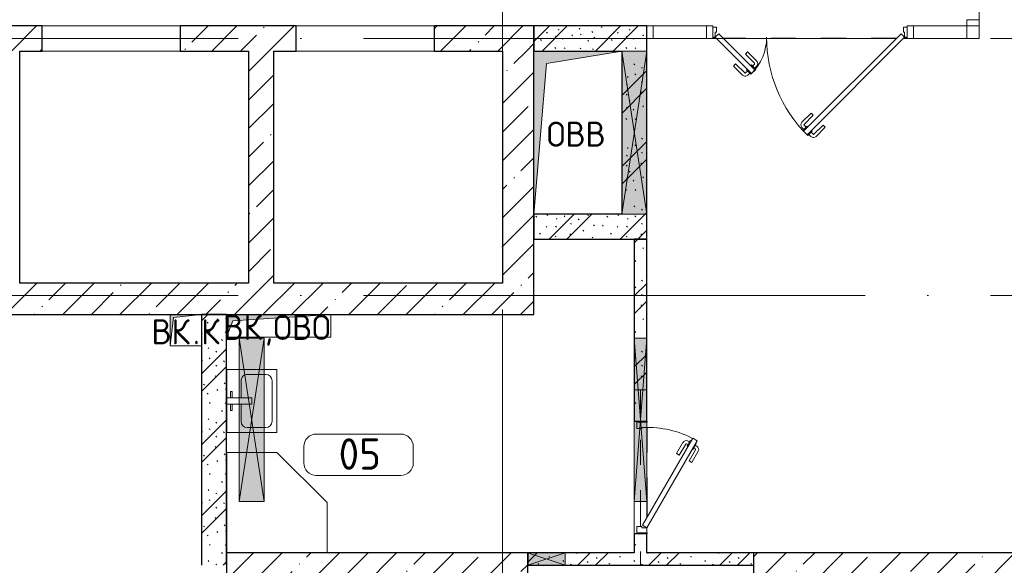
# Model space of a CAD drawing. Header units: millimetres. Extents: x -30540 to 175469, y -11730 to 122288.
# Tile 21 of 119: x -9015 to -1165, y 75550 to 79900. Entities that reach past the tile are written whole.
import ezdxf

# ---------------------------------------------------------------- set-up
doc = ezdxf.new("R2010")
doc.units = ezdxf.units.MM
for name, pattern in [('3_ Штрих_ 1 х 1 мм', [400, 200, -200]), ('ADSK_Линия сетки', [5000, 4000, -500, 0, -500]), ('ADSK_Штриховая_ш3 п1_5', [900, 600, -300])]:
    doc.linetypes.add(name, pattern=pattern)
for name, color, linetype, lineweight in [('A-____-NOTE-TEXT', 7, 'Continuous', 18), ('A-AREA-____-IDEN', 7, 'Continuous', 9), ('A-DOOR-____-MCUT', 7, 'Continuous', 9), ('A-DOOR-____-OTLN', 7, 'Continuous', 18), ('A-DOOR-FRAM-MCUT', 7, 'Continuous', 9), ('A-DOOR-OPNG-OTLN', 7, 'Continuous', 18), ('A-FLOR-____-OTLN', 7, 'Continuous', 18), ('A-GLAZ-____-MCUT', 7, 'Continuous', 9), ('A-GLAZ-____-OTLN', 7, 'Continuous', 18), ('A-GLAZ-CURT-MCUT', 7, 'Continuous', 9), ('A-GLAZ-CURT-OTLN', 7, 'Continuous', 18), ('A-GLAZ-CWMG-MCUT', 7, 'Continuous', 9), ('A-GLAZ-CWMG-OTLN', 7, 'Continuous', 18), ('A-WALL-____-MCUT', 7, 'Continuous', 40), ('A-WALL-____-PATT', 7, 'Continuous', 40), ('I-WALL-____-MCUT', 7, 'Continuous', 40), ('M-EQPM-____-OTLN', 7, 'Continuous', 18), ('P-SANR-FIXT-OTLN', 7, 'Continuous', 18), ('S-BEAM-____-OTLN', 7, 'Continuous', 18), ('S-COLS-____-MCUT', 7, 'Continuous', 40), ('S-COLS-____-OTLN', 7, 'Continuous', 18), ('S-GRID-____-OTLN', 7, 'Continuous', 9)]:
    doc.layers.add(name, color=color, linetype=linetype, lineweight=lineweight)
doc.layers.add('A-AREA-____-OTLN', color=4, linetype='ADSK_Штриховая_ш3 п1_5', lineweight=40, true_color=0x00ffff)
doc.styles.add('GOST Common', font='GOST_Common.ttf', dxfattribs={"height": 200})
doc.styles.add('GOST Common_3', font='GOST_Common.ttf', dxfattribs={"height": 250})
pattern_1 = [(135, (300.56, 377.28), (-565.6854, 6e-14), [10, -790]), (135, (349.8, 474.73), (-565.6854, 6e-14), [10, -790]), (135, (423.93, 473.06), (-565.6854, 6e-14), [10, -790]), (135, (229.92, 447.9), (-565.6854, 6e-14), [10, -790]), (135, (155.08, 447.9), (-565.6854, 6e-14), [10, -790]), (135, (114.9, 369.03), (-565.6854, 6e-14), [10, -790]), (135, (132.43, 285.8), (-565.6854, 6e-14), [10, -790]), (135, (214.66, 322), (-565.6854, 6e-14), [10, -790]), (135, (198.16, 261.88), (-565.6854, 6e-14), [10, -790]), (135, (45.2, 272.9), (-565.6854, 6e-14), [10, -790]), (135, (42.32, 336.16), (-565.6854, 6e-14), [10, -790]), (135, (92.26, 192.24), (-565.6854, 6e-14), [10, -790]), (135, (7.07, 149.2), (-565.6854, 6e-14), [10, -790]), (135, (80.6, 95.1), (-565.6854, 6e-14), [10, -790]), (135, (79.53, 36.94), (-565.6854, 6e-14), [10, -790]), (135, (153.87, 74.56), (-565.6854, 6e-14), [10, -790]), (135, (228.35, 124.8), (-565.6854, 6e-14), [10, -790]), (135, (279.75, 180.4), (-565.6854, 6e-14), [10, -790]), (135, (282.9, 31.63), (-565.6854, 6e-14), [10, -790]), (135, (377.38, 53.45), (-565.6854, 6e-14), [10, -790]), (135, (352.28, 102.7), (-565.6854, 6e-14), [10, -790]), (135, (354.05, 0), (-565.6854, 6e-14), [10, -790]), (135, (553.23, 16.45), (-565.6854, 6e-14), [10, -790]), (135, (542.38, 63.45), (-565.6854, 6e-14), [10, -790]), (135, (536.58, 239.3), (-565.6854, 6e-14), [10, -790]), (135, (475.85, 203.9), (-565.6854, 6e-14), [10, -790]), (135, (475.85, 316.54), (-565.6854, 6e-14), [10, -790]), (135, (520.8, 408.7), (-565.6854, 6e-14), [10, -790]), (135, (551.1, 470.8), (-565.6854, 6e-14), [10, -790]), (135, (235.25, 537.93), (-565.6854, 6e-14), [10, -790]), (135, (407.25, 547.65), (-565.6854, 6e-14), [10, -790]), (135, (94.5, 558.6), (-565.6854, 6e-14), [10, -790]), (135, (46.4, 532.3), (-565.6854, 6e-14), [10, -790]), (135, (85.56, 465.04), (-565.6854, 6e-14), [10, -790]), (135, (355.53, 181.14), (-565.6854, 6e-14), [10, -790]), (135, (362.23, 243.6), (-565.6854, 6e-14), [10, -790]), (135, (413.45, 344.1), (-565.6854, 6e-14), [10, -790]), (135, (286.3, 273.25), (-565.6854, 6e-14), [10, -790]), (135, (423.02, 263.72), (-565.6854, 6e-14), [10, -790]), (135, (162.94, 190.2), (-565.6854, 6e-14), [10, -790]), (135, (470.25, 120.93), (-565.6854, 6e-14), [10, -790]), (135, (484.48, 9.78), (-565.6854, 6e-14), [10, -790]), (45, (0, 212.13), (-565.6854, 0), []), (45, (212.13, 0), (-565.6854, 0), []), (45, (353.55, 0), (-565.6854, 0), []), (45, (0, 353.55), (-565.6854, 0), [])]
pattern_2 = [(45, (0, 0), (-228.0985, 228.0985), []), (45, (228.1, 0), (-228.0985, 228.0985), [403.225, -80.645, 6.706, -73.939])]

# ---------------------------------------------------------------- blocks, each defined once
blk = doc.blocks.new('Системная панель - С остеклением-5021633-01 ЭО')
at = {"layer": 'A-GLAZ-CURT-MCUT', "color": 254, "lineweight": 15, "true_color": 0xcccccc}
for p, q in [((212.5, 50), (-212.5, 50)), ((-212.5, 50), (-212.5, -50)), ((212.5, -50), (212.5, 50)), ((-212.5, -50), (212.5, -50))]:
    blk.add_line(p, q, dxfattribs=at)
blk = doc.blocks.new('АР_Дверь_Панель двупольная - Остекленные 1100_400-5021632-01 ЭО')
at = {"layer": 'A-DOOR-____-MCUT', "color": 254, "lineweight": 15, "true_color": 0xcccccc}
for p, q in [((-726.7, -11.7), (-755, -40)), ((-755, -40), (-465.1, -329.9)), ((-436.8, -301.6), (-726.7, -11.7)), ((-51.1, -789.5), (726.7, -11.7)), ((755, -40), (-22.8, -817.8)), ((726.7, -11.7), (755, -40)), ((-465.1, -329.9), (-436.8, -301.6)), ((-22.8, -817.8), (-51.1, -789.5))]:
    blk.add_line(p, q, dxfattribs=at)
at = {"layer": 'A-DOOR-____-OTLN', "color": 254, "lineweight": 5, "true_color": 0xcccccc}
for p, q in [((-514.6, -174.4), (-496.9, -156.7)), ((-496.9, -156.7), (-424.4, -229.2)), ((-514.6, -174.4), (-442.1, -246.8)), ((-592.4, -252.1), (-610, -269.8)), ((-610, -269.8), (-537.6, -342.3)), ((-592.4, -252.1), (-519.9, -324.6)), ((-497.3, -309.1), (-512.8, -324.6)), ((-506.1, -300.2), (-500.4, -294.6)), ((-470.7, -335.6), (-506.1, -300.2)), ((-466.5, -260.6), (-472.2, -266.3)), ((-431.1, -296), (-466.5, -260.6)), ((-457.7, -269.5), (-442.1, -253.9)), ((-440, -287.1), (-424.4, -271.6)), ((-436.8, -301.6), (-431.1, -296)), ((-479.6, -326.7), (-495.1, -342.3)), ((-465.1, -329.9), (-470.7, -335.6)), ((9, -644.6), (-63.5, -717.1)), ((26.7, -662.3), (-45.8, -734.7)), ((26.7, -662.3), (9, -644.6)), ((-47.9, -775), (-63.5, -759.5)), ((-56.8, -783.9), (-21.4, -748.5)), ((-51.1, -789.5), (-56.8, -783.9)), ((-30.2, -757.4), (-45.8, -741.8)), ((-21.4, -748.5), (-15.7, -754.2)), ((18.2, -788.1), (12.5, -782.5)), ((104.5, -740), (32, -812.5)), ((122.1, -757.7), (49.7, -830.2)), ((104.5, -740), (122.1, -757.7)), ((-22.8, -817.8), (-17.2, -823.5)), ((-17.2, -823.5), (18.2, -788.1)), ((-8.3, -814.6), (7.2, -830.2)), ((9.4, -797), (24.9, -812.5))]:
    blk.add_line(p, q, dxfattribs=at)
at = {"layer": 'A-DOOR-____-OTLN', "color": 254, "lineweight": 13, "true_color": 0xcccccc}
for centre, radius, start, end in [((-755, -40), 410, 315, 360), ((755, -40), 1100, 180, 225)]:
    blk.add_arc(centre, radius, start, end, dxfattribs=at)
at = {"layer": 'A-DOOR-____-OTLN', "color": 254, "lineweight": 5, "true_color": 0xcccccc}
for centre, radius, start, end in [((-445.6, -250.4), 30, 315, 45), ((-445.6, -250.4), 4.99, 315, 45), ((-516.4, -321.1), 30, 225, 315), ((-516.4, -321.1), 4.99, 225, 315), ((-42.3, -738.3), 30, 135, 225), ((-42.3, -738.3), 4.99, 135, 225), ((28.4, -809), 30, 225, 315), ((28.4, -809), 4.99, 225, 315)]:
    blk.add_arc(centre, radius, start, end, dxfattribs=at)
at = {"layer": 'A-DOOR-FRAM-MCUT', "color": 254, "lineweight": 15, "true_color": 0xcccccc}
for p, q in [((-775, 40), (-775, -40)), ((-745, 40), (-775, 40)), ((-755, -40), (-755, 0)), ((-755, 0), (-745, 0)), ((-745, 0), (-745, 40)), ((745, 40), (775, 40)), ((745, 0), (745, 40)), ((775, 40), (775, -40)), ((-775, -40), (-755, -40)), ((755, 0), (745, 0)), ((755, -40), (755, 0)), ((775, -40), (755, -40))]:
    blk.add_line(p, q, dxfattribs=at)
blk = doc.blocks.new('АР_Дверь однопольная - 900х2100h_800__Глухая_1 эт_Су_EI30-7888136-01 ЭО')
at = {"layer": 'A-DOOR-____-MCUT', "color": 254, "lineweight": 15, "true_color": 0xcccccc}
for p, q in [((-292.8, 450), (-312.8, 415.4)), ((-312.8, 415.4), (380, 15.4)), ((400, 50), (-292.8, 450)), ((380, 15.4), (400, 50))]:
    blk.add_line(p, q, dxfattribs=at)
at = {"layer": 'A-DOOR-____-OTLN', "color": 254, "lineweight": 5, "true_color": 0xcccccc}
for p, q in [((-291.2, 402.9), (-295.2, 395.9)), ((-295.2, 395.9), (-251.9, 370.9)), ((-271.2, 437.5), (-267.2, 444.4)), ((-267.2, 444.4), (-223.9, 419.4)), ((-256.3, 438.2), (-250.3, 448.6)), ((-234.7, 425.7), (-228.7, 436.1)), ((-223.9, 419.4), (-227.9, 412.5)), ((-133.1, 386.7), (-221.9, 437.9)), ((-120.6, 408.3), (-209.4, 459.6)), ((-133.1, 386.7), (-120.6, 408.3)), ((-284.3, 389.7), (-290.3, 379.3)), ((-190.6, 287.1), (-279.4, 338.3)), ((-262.7, 377.2), (-268.7, 366.8)), ((-178.1, 308.7), (-266.9, 360)), ((-251.9, 370.9), (-247.9, 377.9)), ((-178.1, 308.7), (-190.6, 287.1))]:
    blk.add_line(p, q, dxfattribs=at)
at = {"layer": 'A-DOOR-____-OTLN', "color": 254, "lineweight": 13, "true_color": 0xcccccc}
blk.add_arc((400, 50), 800, 150, 180, dxfattribs=at)
at = {"layer": 'A-DOOR-____-OTLN', "color": 254, "lineweight": 5, "true_color": 0xcccccc}
for centre, radius, start, end in [((-224.4, 433.6), 30, 60, 150), ((-224.4, 433.6), 4.99, 60, 150), ((-264.4, 364.3), 30, 150, 240), ((-264.4, 364.3), 4.99, 150, 240)]:
    blk.add_arc(centre, radius, start, end, dxfattribs=at)
at = {"layer": 'A-DOOR-FRAM-MCUT', "color": 254, "lineweight": 15, "true_color": 0xcccccc}
for p, q in [((-440, 50), (-450, 50)), ((-400, 50), (-440, 50)), ((-440, 50), (-440, -30)), ((-400, 10), (-400, 50)), ((-390, 10), (-400, 10)), ((-390, -30), (-390, 10)), ((400, 10), (390, 10)), ((390, 10), (390, -30)), ((440, 50), (400, 50)), ((400, 50), (400, 10)), ((440, -30), (440, 50)), ((440, 50), (450, 50)), ((-440, -30), (-450, -30)), ((-440, -30), (-390, -30)), ((390, -30), (440, -30)), ((440, -30), (450, -30))]:
    blk.add_line(p, q, dxfattribs=at)
blk = doc.blocks.new('КР_Колонна_ЖБ_Прямоугольная - 300x2400h_B40-1052773-01 ЭО')
at = {"layer": 'S-COLS-____-OTLN', "lineweight": 5, "true_color": 0xcccccc}
h = blk.add_hatch(dxfattribs=at)
h.set_pattern_fill('FP_7', color=254, style=0, pattern_type=2)
h.set_pattern_definition([(315, (-75500, -1964.7), (228.0985, 228.0985), []), (315, (-75500, -2192.8), (228.0985, 228.0985), [403.225, -80.645, 6.706, -73.939])])
h.paths.add_polyline_path([(-150, -1200), (150, -1200), (150, 1200), (-150, 1200)])
at = {"layer": 'S-COLS-____-MCUT', "color": 254, "lineweight": 30, "true_color": 0xcccccc}
for p, q in [((150, 1200), (-150, 1200)), ((-150, 1200), (-150, -1200)), ((150, -1200), (150, 1200)), ((-150, -1200), (150, -1200))]:
    blk.add_line(p, q, dxfattribs=at)
blk = doc.blocks.new('КР-Проем - Настраиваемый-3906350-01 ЭО')
at = {"layer": 'A-DOOR-OPNG-OTLN', "color": 254, "lineweight": 13, "true_color": 0xcccccc}
for p, q in [((-550, 100), (550, 100)), ((-550, -100), (550, -100))]:
    blk.add_line(p, q, dxfattribs=at)
blk = doc.blocks.new('Прямоугольный импост - 100х50-3925935-01 ЭО')
at = {"layer": 'A-GLAZ-CWMG-MCUT', "color": 254, "lineweight": 15, "true_color": 0xcccccc}
for p, q in [((-25, 50), (25, 50)), ((-25, 40), (-25, 50)), ((25, 50), (25, -50)), ((-25, -50), (-25, -40)), ((25, -50), (-25, -50))]:
    blk.add_line(p, q, dxfattribs=at)
blk = doc.blocks.new('Прямоугольный импост - 100х50-V13-01 ЭО')
at = {"layer": 'A-GLAZ-CWMG-MCUT', "color": 254, "lineweight": 15, "true_color": 0xcccccc}
for p, q in [((-25, 50), (25, 50)), ((-25, -50), (-25, 50)), ((25, 50), (25, 40)), ((25, -50), (-25, -50)), ((25, -40), (25, -50))]:
    blk.add_line(p, q, dxfattribs=at)
blk = doc.blocks.new('Прямоугольный импост - 100х50-3925940-01 ЭО')
at = {"layer": 'A-GLAZ-CWMG-MCUT', "color": 254, "lineweight": 15, "true_color": 0xcccccc}
for p, q in [((-50, 50), (0, 50)), ((-50, -50), (-50, 50)), ((0, 50), (0, -50)), ((0, -50), (-50, -50))]:
    blk.add_line(p, q, dxfattribs=at)
blk = doc.blocks.new('Квадратный угловой импост - 100Х100-3927011-01 ЭО')
at = {"layer": 'A-GLAZ-CWMG-MCUT', "color": 254, "lineweight": 15, "true_color": 0xcccccc}
for p, q in [((50, 50), (-50, 50)), ((-50, 50), (-50, -50)), ((50, -50), (50, 50)), ((-50, -50), (50, -50))]:
    blk.add_line(p, q, dxfattribs=at)
blk = doc.blocks.new('АР_Отверстие прямоугольное - ОВВ-4626491-01 ЭО')
at = {"layer": 'A-GLAZ-____-OTLN', "lineweight": 13, "true_color": 0xf9f9f9}
blk.add_hatch(color=7, dxfattribs=at).paths.add_polyline_path([(-525, -100), (775, -100), (775, 100), (-525, 100)])
at = {"layer": 'A-GLAZ-____-MCUT', "color": 254, "lineweight": 15, "true_color": 0xcccccc}
for p, q in [((-525, 100), (-525, -100)), ((775, 100), (775, -100))]:
    blk.add_line(p, q, dxfattribs=at)
at = {"layer": 'A-GLAZ-____-OTLN', "color": 254, "lineweight": 5, "true_color": 0xcccccc}
for p, q in [((775, 100), (-525, -100)), ((-525, 100), (775, -100))]:
    blk.add_line(p, q, dxfattribs=at)
at = {"layer": 'A-GLAZ-____-OTLN', "color": 254, "lineweight": 13, "true_color": 0xcccccc}
for p, q in [((775, 100), (-525, 100)), ((-525, 100), (-525, -100)), ((775, -100), (775, 100)), ((-525, -100), (775, -100))]:
    blk.add_line(p, q, dxfattribs=at)
blk = doc.blocks.new('АР_Отверстие прямоугольное - ОВВ-5281351-01 ЭО')
at = {"layer": 'A-GLAZ-____-OTLN', "lineweight": 13, "true_color": 0xf9f9f9}
blk.add_hatch(color=7, dxfattribs=at).paths.add_polyline_path([(775, 50), (-525, 50), (-525, -50), (775, -50)])
at = {"layer": 'A-GLAZ-____-MCUT', "color": 254, "lineweight": 15, "true_color": 0xcccccc}
for p, q in [((-525, 50), (-525, -50)), ((775, 50), (775, -50))]:
    blk.add_line(p, q, dxfattribs=at)
at = {"layer": 'A-GLAZ-____-OTLN', "color": 254, "lineweight": 5, "true_color": 0xcccccc}
for p, q in [((775, 50), (-525, -50)), ((-525, 50), (775, -50))]:
    blk.add_line(p, q, dxfattribs=at)
at = {"layer": 'A-GLAZ-____-OTLN', "color": 254, "lineweight": 13, "true_color": 0xcccccc}
for p, q in [((775, 50), (-525, 50)), ((-525, 50), (-525, -50)), ((775, -50), (775, 50)), ((-525, -50), (775, -50))]:
    blk.add_line(p, q, dxfattribs=at)
blk = doc.blocks.new('АР_Отверстие прямоугольное - ОВВ-4824076-01 ЭО')
at = {"layer": 'A-GLAZ-____-OTLN', "lineweight": 13, "true_color": 0xf9f9f9}
blk.add_hatch(color=7, dxfattribs=at).paths.add_polyline_path([(275, 50), (-25, 50), (-25, -50), (275, -50)])
at = {"layer": 'A-GLAZ-____-MCUT', "color": 254, "lineweight": 15, "true_color": 0xcccccc}
for p, q in [((-25, 50), (-25, -50)), ((275, 50), (275, -50))]:
    blk.add_line(p, q, dxfattribs=at)
at = {"layer": 'A-GLAZ-____-OTLN', "color": 254, "lineweight": 5, "true_color": 0xcccccc}
for p, q in [((275, 50), (-25, -50)), ((-25, 50), (275, -50))]:
    blk.add_line(p, q, dxfattribs=at)
at = {"layer": 'A-GLAZ-____-OTLN', "color": 254, "lineweight": 13, "true_color": 0xcccccc}
for p, q in [((275, 50), (-25, 50)), ((-25, 50), (-25, -50)), ((275, -50), (275, 50)), ((-25, -50), (275, -50))]:
    blk.add_line(p, q, dxfattribs=at)
blk = doc.blocks.new('Прямоугольный импост - 100х50-3927571-01 ЭО')
at = {"layer": 'A-GLAZ-CWMG-MCUT', "color": 254, "lineweight": 15, "true_color": 0xcccccc}
for p, q in [((0, 50), (-50, 50)), ((-50, 50), (-50, -50)), ((0, -50), (0, 50)), ((-50, -50), (0, -50))]:
    blk.add_line(p, q, dxfattribs=at)
blk = doc.blocks.new('АР_Отверстие прямоугольное - ОВВ-4103039-01 ЭО')
at = {"layer": 'A-GLAZ-____-OTLN', "lineweight": 13, "true_color": 0xf9f9f9}
blk.add_hatch(color=7, dxfattribs=at).paths.add_polyline_path([(-525, -100), (775, -100), (775, 100), (-525, 100)])
at = {"layer": 'A-GLAZ-____-MCUT', "color": 254, "lineweight": 15, "true_color": 0xcccccc}
for p, q in [((-525, 100), (-525, -100)), ((775, 100), (775, -100))]:
    blk.add_line(p, q, dxfattribs=at)
at = {"layer": 'A-GLAZ-____-OTLN', "color": 254, "lineweight": 5, "true_color": 0xcccccc}
for p, q in [((775, 100), (-525, -100)), ((-525, 100), (775, -100))]:
    blk.add_line(p, q, dxfattribs=at)
at = {"layer": 'A-GLAZ-____-OTLN', "color": 254, "lineweight": 13, "true_color": 0xcccccc}
for p, q in [((775, 100), (-525, 100)), ((-525, 100), (-525, -100)), ((775, -100), (775, 100)), ((-525, -100), (775, -100))]:
    blk.add_line(p, q, dxfattribs=at)
blk = doc.blocks.new('АР_Перемычка - 100_Уx1_75x5__250-250-5110103-01 ЭО')
at = {"layer": 'S-BEAM-____-OTLN', "color": 254, "linetype": '3_ Штрих_ 1 х 1 мм', "lineweight": 15, "true_color": 0xdcdcdc}
for p, q in [((-700, 50), (-700, -50)), ((700, 50), (700, -50)), ((-700, 0), (190, 0)), ((190, 0), (700, 0))]:
    blk.add_line(p, q, dxfattribs=at)
blk = doc.blocks.new('АР_Канал вертикальный прямоугольный - ВК_ОВО-5078177-01 ЭО')
at = {"layer": 'M-EQPM-____-OTLN', "lineweight": 13, "true_color": 0xe2e2e2}
blk.add_hatch(color=254, dxfattribs=at).paths.add_polyline_path([(-415, -90), (-364.5, 39.5), (415, 90), (-415, 90)])
at = {"layer": 'M-EQPM-____-OTLN', "color": 253, "lineweight": 13, "true_color": 0xaaaaaa}
for p, q in [((415, 90), (-415, 90)), ((-415, 90), (-415, -90)), ((415, 90), (-415, 90)), ((-415, 90), (-415, -90)), ((-415, -90), (-415, 90)), ((-415, 90), (415, 90)), ((-364.5, 39.5), (415, 90)), ((-364.5, 39.5), (415, 90)), ((415, -90), (415, 90)), ((415, 90), (415, -90)), ((-415, -90), (-364.5, 39.5)), ((-415, -90), (-364.5, 39.5)), ((-415, -90), (415, -90)), ((415, -90), (-415, -90))]:
    blk.add_line(p, q, dxfattribs=at)
blk = doc.blocks.new('АР_Канал вертикальный прямоугольный - ОВВ-5078191-01 ЭО')
at = {"layer": 'M-EQPM-____-OTLN', "lineweight": 13, "true_color": 0xe2e2e2}
blk.add_hatch(color=254, dxfattribs=at).paths.add_polyline_path([(-350, -650), (-250, 550), (350, 650), (-350, 650), (-350, 392.7)])
at = {"layer": 'M-EQPM-____-OTLN', "color": 253, "lineweight": 13, "true_color": 0xaaaaaa}
for p, q in [((350, 650), (-350, 650)), ((-350, 650), (-350, -650)), ((350, 650), (-350, 650)), ((-350, 650), (-350, -650)), ((-350, -650), (-350, 650)), ((-350, 650), (350, 650)), ((-250, 550), (350, 650)), ((-250, 550), (350, 650)), ((350, -650), (350, 650)), ((350, 650), (350, -650)), ((-350, -650), (-250, 550)), ((-350, -650), (-250, 550)), ((-350, -650), (350, -650)), ((350, -650), (-350, -650))]:
    blk.add_line(p, q, dxfattribs=at)
blk = doc.blocks.new('АР_Канал вертикальный прямоугольный - ВК_К-5078277-01 ЭО')
at = {"layer": 'M-EQPM-____-OTLN', "lineweight": 13, "true_color": 0xe2e2e2}
blk.add_hatch(color=254, dxfattribs=at).paths.add_polyline_path([(-125, -125), (-100, 100), (125, 125), (-125, 125)])
at = {"layer": 'M-EQPM-____-OTLN', "color": 253, "lineweight": 13, "true_color": 0xaaaaaa}
for p, q in [((125, 125), (-125, 125)), ((-125, 125), (-125, -125)), ((125, 125), (-125, 125)), ((-125, 125), (-125, -125)), ((-125, -125), (-125, 125)), ((-125, 125), (125, 125)), ((-125, -125), (-100, 100)), ((-125, -125), (-100, 100)), ((-100, 100), (125, 125)), ((-100, 100), (125, 125)), ((125, -125), (125, 125)), ((125, 125), (125, -125)), ((-125, -125), (125, -125)), ((125, -125), (-125, -125))]:
    blk.add_line(p, q, dxfattribs=at)
blk = doc.blocks.new('A-PLU-Sink-2D - 400 x 500mm-893882-01 ЭО')
at = {"layer": 'P-SANR-FIXT-OTLN', "color": 253, "lineweight": 13, "true_color": 0xaaaaaa}
for p, q in [((265.7, 202.3), (-234.3, 202.3)), ((-234.3, 202.3), (-234.3, -197.7)), ((-234.3, -197.7), (-234.3, 202.3)), ((-234.3, 202.3), (265.7, 202.3)), ((-59.3, 172.3), (-59.3, 157.3)), ((-9.3, 172.3), (-59.3, 172.3)), ((-59.3, 157.3), (-9.3, 157.3)), ((-9.3, 2.3), (-9.3, 202.3)), ((40.7, 202.3), (40.7, 2.3)), ((40.7, 172.3), (90.7, 172.3)), ((90.7, 157.3), (40.7, 157.3)), ((90.7, 172.3), (90.7, 157.3)), ((265.7, -197.7), (265.7, 202.3)), ((265.7, 202.3), (265.7, -197.7)), ((-9.3, 88), (-145.4, 88)), ((176.8, 88), (40.7, 88)), ((-196.2, 37.2), (-196.2, -108.8)), ((40.7, 2.3), (-9.3, 2.3)), ((227.6, -108.8), (227.6, 37.2)), ((-234.3, -197.7), (265.7, -197.7)), ((265.7, -197.7), (-234.3, -197.7)), ((-145.4, -159.6), (176.8, -159.6))]:
    blk.add_line(p, q, dxfattribs=at)
for centre, start, end in [((-145.4, 37.2), 90, 180), ((176.8, 37.2), 360, 90), ((-145.4, -108.8), 180, 270), ((176.8, -108.8), 270, 0)]:
    blk.add_arc(centre, 50.8, start, end, dxfattribs=at)
blk = doc.blocks.new('A-PLU-Shower_Corner_2D - 800x800-2357854-01 ЭО')
at = {"layer": 'P-SANR-FIXT-OTLN', "color": 253, "lineweight": 13, "true_color": 0xaaaaaa}
for p, q in [((-400, 800), (-800, 400)), ((-400, 800), (-800, 400)), ((0, 800), (-400, 800)), ((-400, 800), (0, 800)), ((0, 0), (0, 800)), ((0, 800), (0, 0)), ((-800, 400), (-800, 0)), ((-800, 0), (-800, 400)), ((0, 0), (-800, 0)), ((-800, 0), (0, 0))]:
    blk.add_line(p, q, dxfattribs=at)
blk = doc.blocks.new('Наметкина 10_РД_АР_К1_отсоединено_rvt-1-01 ЭО')
at = {"layer": 'A-WALL-____-PATT', "lineweight": 5, "true_color": 0xcccccc}
h = blk.add_hatch(dxfattribs=at)
h.set_pattern_fill('FP_5', color=254, style=0, pattern_type=2)
h.set_pattern_definition(pattern_2)
h.paths.add_polyline_path([(-6809.7, 79650), (-6809.7, 79850), (-7734.7, 79850), (-7734.7, 79650), (-6989.7, 79650)])
h.paths.add_polyline_path([(-5709.7, 79650), (-4914.7, 79650), (-4914.7, 79850), (-5709.7, 79850)])
h.paths.add_polyline_path([(-9214.7, 79650), (-8834.7, 79650), (-8834.7, 79850), (-9759.7, 79850), (-9759.7, 79650)])
h.paths.add_polyline_path([(-11784.7, 79650), (-10859.7, 79650), (-10859.7, 79850), (-11784.7, 79850)])
h.paths.add_polyline_path([(-13589.7, 79650), (-12884.7, 79650), (-12884.7, 79850), (-13589.7, 79850)])
h = blk.add_hatch(dxfattribs=at)
h.set_pattern_fill('FP_1', color=254, style=0, pattern_type=2)
h.set_pattern_definition(pattern_1)
h.paths.add_polyline_path([(-4214.7, 79650), (-4014.7, 79650), (-4014.7, 79850), (-4914.7, 79850), (-4914.7, 79650), (-4814.7, 79650)])
h = blk.add_hatch(dxfattribs=at)
h.set_pattern_fill('FP_5', color=254, style=0, pattern_type=2)
h.set_pattern_definition(pattern_2)
h.paths.add_polyline_path([(-7189.7, 77800), (-6989.7, 77800), (-6989.7, 79650), (-7189.7, 79650), (-7189.7, 79392.7)])
h = blk.add_hatch(dxfattribs=at)
h.set_pattern_fill('FP_5', color=254, style=0, pattern_type=2)
h.set_pattern_definition(pattern_2)
h.paths.add_polyline_path([(-4914.7, 77800), (-4914.7, 79650), (-5164.7, 79650), (-5164.7, 77800)])
h = blk.add_hatch(dxfattribs=at)
h.set_pattern_fill('FP_1', color=254, style=0, pattern_type=2)
h.set_pattern_definition(pattern_1)
h.paths.add_polyline_path([(-4214.7, 78150), (-4014.7, 78150), (-4014.7, 79650), (-4214.7, 79650), (-4214.7, 78350)])
h = blk.add_hatch(dxfattribs=at)
h.set_pattern_fill('FP_1', color=254, style=0, pattern_type=2)
h.set_pattern_definition(pattern_1)
h.paths.add_polyline_path([(-4814.7, 78150), (-4214.7, 78150), (-4214.7, 78350), (-4914.7, 78350), (-4914.7, 78150)])
h = blk.add_hatch(dxfattribs=at)
h.set_pattern_fill('FP_1', color=254, style=0, pattern_type=2)
h.set_pattern_definition(pattern_1)
h.paths.add_polyline_path([(-4014.7, 75650), (-4014.7, 75800), (-4114.7, 75800), (-4114.7, 75650)])
h.paths.add_polyline_path([(-4114.7, 76700), (-4014.7, 76700), (-4014.7, 78150), (-4114.7, 78150), (-4114.7, 77360)])
h = blk.add_hatch(dxfattribs=at)
h.set_pattern_fill('FP_5', color=254, style=0, pattern_type=2)
h.set_pattern_definition(pattern_2)
h.paths.add_polyline_path([(-4914.7, 77550), (-4914.7, 77800), (-13189.7, 77800), (-13189.7, 77550), (-6534.7, 77550)])
h = blk.add_hatch(dxfattribs=at)
h.set_pattern_fill('FP_1', color=254, style=0, pattern_type=2)
h.set_pattern_definition(pattern_1)
h.paths.add_polyline_path([(-7564.7, 75550), (-7364.7, 75550), (-7364.7, 77550), (-7564.7, 77550), (-7564.7, 76501.4)])
h = blk.add_hatch(dxfattribs=at)
h.set_pattern_fill('FP_1', color=254, style=0, pattern_type=2)
h.set_pattern_definition(pattern_1)
h.paths.add_polyline_path([(-3164.7, 75550), (-3164.7, 75650), (-4964.7, 75650), (-4964.7, 75550), (-3960.5, 75550)])
at = {"layer": 'S-COLS-____-OTLN', "lineweight": 5, "true_color": 0xcccccc}
h = blk.add_hatch(dxfattribs=at)
h.set_pattern_fill('FP_5', color=254, style=0, pattern_type=2)
h.set_pattern_definition(pattern_2)
h.paths.add_polyline_path([(-5564.7, 75350), (-4964.7, 75350), (-4964.7, 75650), (-7364.7, 75650), (-7364.7, 75350), (-6000.2, 75350)])
at = {"layer": 'A-AREA-____-OTLN', "color": 7, "linetype": '3_ Штрих_ 1 х 1 мм', "lineweight": 30, "true_color": 0xccffff}
for p, q in [((-3459.7, 79750), (-3489.7, 79750)), ((-2026.3, 79750), (-3403.1, 79750)), ((-1939.7, 79750), (-1969.7, 79750)), ((-4014.7, 76700), (-4014.7, 76690)), ((-4014.7, 76650), (-4014.7, 76060)), ((-4014.7, 76060), (-4014.7, 75930)), ((-4014.7, 75810), (-4014.7, 75800))]:
    blk.add_line(p, q, dxfattribs=at)
at = {"layer": 'A-FLOR-____-OTLN', "color": 254, "lineweight": 13, "true_color": 0xcccccc}
for p, q in [((-1364.7, 81000), (-1364.7, 79750)), ((-8834.7, 79850), (-7734.7, 79850)), ((-6809.7, 79850), (-5709.7, 79850)), ((-3459.7, 79750), (-3489.7, 79750)), ((-3489.7, 79750), (-3459.7, 79750)), ((-2026.3, 79750), (-3403.1, 79750)), ((-3403.1, 79750), (-2026.3, 79750)), ((-1939.7, 79750), (-1969.7, 79750)), ((-1969.7, 79750), (-1939.7, 79750)), ((-4114.7, 76700), (-4114.7, 76060)), ((-4114.7, 76060), (-4114.7, 75800))]:
    blk.add_line(p, q, dxfattribs=at)
at = {"layer": 'A-WALL-____-MCUT', "color": 254, "lineweight": 30, "true_color": 0xcccccc}
for p, q in [((-8834.7, 79850), (-9759.7, 79850)), ((-8834.7, 79650), (-8834.7, 79850)), ((-6809.7, 79850), (-7734.7, 79850)), ((-7734.7, 79850), (-7734.7, 79650)), ((-6809.7, 79650), (-6809.7, 79850)), ((-4914.7, 79850), (-5709.7, 79850)), ((-5709.7, 79850), (-5709.7, 79650)), ((-4914.7, 79650), (-4914.7, 79850)), ((-9014.7, 79650), (-8834.7, 79650)), ((-9014.7, 77800), (-9014.7, 79650)), ((-7734.7, 79650), (-7189.7, 79650)), ((-7189.7, 79650), (-7189.7, 77800)), ((-6989.7, 79650), (-6809.7, 79650)), ((-6989.7, 77800), (-6989.7, 79650)), ((-5709.7, 79650), (-5164.7, 79650))]:
    blk.add_line(p, q, dxfattribs=at)
at = {"layer": 'I-WALL-____-MCUT', "color": 254, "lineweight": 30, "true_color": 0xcccccc}
for p, q in [((-4014.7, 79850), (-4914.7, 79850)), ((-4914.7, 79850), (-4914.7, 79650)), ((-4014.7, 79650), (-4014.7, 79850)), ((-5164.7, 79650), (-5164.7, 77800)), ((-4914.7, 79650), (-4214.7, 79650)), ((-4914.7, 77800), (-4914.7, 79650)), ((-4214.7, 79650), (-4214.7, 78350)), ((-4014.7, 78350), (-4014.7, 79650)), ((-4214.7, 78350), (-4914.7, 78350)), ((-4914.7, 78350), (-4914.7, 78150)), ((-4014.7, 78150), (-4014.7, 78350)), ((-4914.7, 78150), (-4214.7, 78150)), ((-4214.7, 78150), (-4014.7, 78150)), ((-4114.7, 78150), (-4114.7, 77360)), ((-4014.7, 78150), (-4114.7, 78150)), ((-4014.7, 77360), (-4014.7, 78150)), ((-7189.7, 77800), (-9014.7, 77800)), ((-5164.7, 77800), (-6989.7, 77800)), ((-4914.7, 77550), (-4914.7, 77800)), ((-13189.7, 77550), (-4914.7, 77550)), ((-7564.7, 77550), (-7564.7, 75550)), ((-7364.7, 77550), (-7564.7, 77550)), ((-7364.7, 75550), (-7364.7, 77550)), ((-4114.7, 77360), (-4114.7, 76700)), ((-4014.7, 76700), (-4014.7, 77360)), ((-4114.7, 76700), (-4014.7, 76700)), ((-4114.7, 75800), (-4114.7, 75650)), ((-4014.7, 75800), (-4114.7, 75800)), ((-4014.7, 75650), (-4014.7, 75800)), ((-4664.7, 75650), (-4964.7, 75650)), ((-4964.7, 75650), (-4964.7, 75550)), ((-4114.7, 75650), (-4664.7, 75650)), ((-3164.7, 75650), (-4014.7, 75650)), ((-4964.7, 75550), (-4664.7, 75550)), ((-4664.7, 75550), (-3164.7, 75550))]:
    blk.add_line(p, q, dxfattribs=at)
at = {"layer": 'S-COLS-____-MCUT', "color": 254, "lineweight": 30, "true_color": 0xcccccc}
for p, q in [((-4964.7, 75650), (-7364.7, 75650)), ((-7364.7, 75650), (-7364.7, 75350)), ((-4964.7, 75550), (-4964.7, 75650)), ((-4964.7, 75350), (-4964.7, 75550))]:
    blk.add_line(p, q, dxfattribs=at)
at = {"layer": 'A-DOOR-____-OTLN', "color": 254, "lineweight": 13, "true_color": 0xcccccc}
for name, p, rotation in [('КР-Проем - Настраиваемый-3906350-01 ЭО', (-8284.7, 79750), 180), ('КР-Проем - Настраиваемый-3906350-01 ЭО', (-6259.7, 79750), 180), ('АР_Дверь однопольная - 900х2100h_800__Глухая_1 эт_Су_EI30-7888136-01 ЭО', (-4064.7, 76250), 269.9999999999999)]:
    blk.add_blockref(name, p, dxfattribs=dict(at, rotation=rotation))
blk.add_blockref('АР_Дверь_Панель двупольная - Остекленные 1100_400-5021632-01 ЭО', (-2714.7, 79800), dxfattribs=at)
at = {"layer": 'A-GLAZ-____-OTLN', "color": 254, "lineweight": 13, "true_color": 0xcccccc}
for name, p, rotation in [('АР_Отверстие прямоугольное - ОВВ-4626491-01 ЭО', (-4114.7, 78875), 89.99999999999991), ('АР_Отверстие прямоугольное - ОВВ-4103039-01 ЭО', (-7164.7, 76585), 89.99999999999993), ('АР_Отверстие прямоугольное - ОВВ-5281351-01 ЭО', (-4064.7, 76835), 269.9999999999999), ('АР_Отверстие прямоугольное - ОВВ-4824076-01 ЭО', (-4689.7, 75600), 180)]:
    blk.add_blockref(name, p, dxfattribs=dict(at, rotation=rotation))
at = {"layer": 'A-GLAZ-CURT-OTLN', "color": 254, "lineweight": 13, "true_color": 0xcccccc, "rotation": 180}
for p in [(-3752.2, 79800), (-1677.2, 79800)]:
    blk.add_blockref('Системная панель - С остеклением-5021633-01 ЭО', p, dxfattribs=at)
at = {"layer": 'A-GLAZ-CWMG-OTLN', "color": 254, "lineweight": 13, "true_color": 0xcccccc, "extrusion": (0, 0, -1)}
for name, p in [('Прямоугольный импост - 100х50-3925940-01 ЭО', (4014.7, 79800)), ('Прямоугольный импост - 100х50-3925935-01 ЭО', (3514.7, 79800)), ('Прямоугольный импост - 100х50-V13-01 ЭО', (1914.7, 79800))]:
    blk.add_blockref(name, p, dxfattribs=at)
at = {"layer": 'A-GLAZ-CWMG-OTLN', "color": 254, "lineweight": 13, "true_color": 0xcccccc, "rotation": 269.9999999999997}
blk.add_blockref('Прямоугольный импост - 100х50-3927571-01 ЭО', (-1414.7, 79850), dxfattribs=at)
at = {"layer": 'A-GLAZ-CWMG-OTLN', "color": 254, "lineweight": 13, "true_color": 0xcccccc}
blk.add_blockref('Квадратный угловой импост - 100Х100-3927011-01 ЭО', (-1414.7, 79800), dxfattribs=at)
at = {"layer": 'M-EQPM-____-OTLN', "color": 253, "lineweight": 5, "true_color": 0xaaaaaa}
for name, p in [('АР_Канал вертикальный прямоугольный - ОВВ-5078191-01 ЭО', (-4564.7, 79000)), ('АР_Канал вертикальный прямоугольный - ВК_К-5078277-01 ЭО', (-7689.5, 77425)), ('АР_Канал вертикальный прямоугольный - ВК_ОВО-5078177-01 ЭО', (-6949.7, 77460))]:
    blk.add_blockref(name, p, dxfattribs=at)
at = {"layer": 'P-SANR-FIXT-OTLN', "color": 253, "lineweight": 5, "true_color": 0xaaaaaa}
for name, p, rotation in [('A-PLU-Sink-2D - 400 x 500mm-893882-01 ЭО', (-7162.2, 76844.3), 89.99999999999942), ('A-PLU-Shower_Corner_2D - 800x800-2357854-01 ЭО', (-7364.5, 75650), 269.9999999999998)]:
    blk.add_blockref(name, p, dxfattribs=dict(at, rotation=rotation))
at = {"layer": 'S-BEAM-____-OTLN', "color": 254, "lineweight": 13, "true_color": 0xcccccc, "rotation": 269.9999999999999}
blk.add_blockref('АР_Перемычка - 100_Уx1_75x5__250-250-5110103-01 ЭО', (-4064.7, 76250), dxfattribs=at)
at = {"layer": 'S-COLS-____-OTLN', "color": 254, "lineweight": 13, "true_color": 0xcccccc, "rotation": 89.9999999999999}
blk.add_blockref('КР_Колонна_ЖБ_Прямоугольная - 300x2400h_B40-1052773-01 ЭО', (-1964.7, 75500), dxfattribs=at)
at = {"layer": 'A-____-NOTE-TEXT', "color": 253, "lineweight": 5, "true_color": 0xaaaaaa, "char_height": 200, "attachment_point": 1, "style": 'GOST Common'}
for s, insert, width in [('ОВВ', (-4812.9, 79087.2), 609.282), ('ВК', (-7964.7, 77512.2), 400.844), ('\\fGOST Common|b0|i0|c204|p34|;К', (-7567.8, 77512.2), 192.405), ('ВК', (-7389.9, 77547.2), 400.844), ('ОВО', (-6993, 77547.2), 593.249), ('\\fGOST Common|b0|i0|c204|p34|;.', (-7634, 77512.2), 80.169), ('\\fGOST Common|b0|i0|c204|p34|;,', (-7059.2, 77547.2), 80.169)]:
    blk.add_mtext(s, dxfattribs=dict(at, insert=insert, width=width))
blk = doc.blocks.new('Марка помещения 2 - Марка помещения 2-1605974-01 ЭО')
at = {"layer": 'A-AREA-____-IDEN', "color": 253, "true_color": 0xaaaaaa}
for p, q in [((-1.797, 0.841), (1.569, 0.841)), ((-2.297, -0.309), (-2.297, 0.341)), ((2.069, 0.341), (2.069, -0.309)), ((1.569, -0.809), (-1.797, -0.809))]:
    blk.add_line(p, q, dxfattribs=at)
for centre, start, end in [((-1.797, 0.341), 90, 180), ((1.569, 0.341), 0, 90), ((-1.797, -0.309), 180, 270), ((1.569, -0.309), 270, 360)]:
    blk.add_arc(centre, 0.5, start, end, dxfattribs=at)

msp = doc.modelspace()

# ---------------------------------------------------------------- linework, layer by layer
at = {"layer": 'S-GRID-____-OTLN', "color": 253, "linetype": 'ADSK_Линия сетки', "true_color": 0xaaaaaa}
for p, q in [((-5164.7, 23589.3), (-5164.7, 98105.9)), ((17726.8, 79750), (-28904.3, 79750)), ((17726.8, 77700), (-28904.3, 77700))]:
    msp.add_line(p, q, dxfattribs=at)

# ---------------------------------------------------------------- block references
at = {"lineweight": 5}
msp.add_blockref('Наметкина 10_РД_АР_К1_отсоединено_rvt-1-01 ЭО', (0, 0), dxfattribs=at)
at = {"layer": 'A-AREA-____-IDEN', "color": 253, "true_color": 0xaaaaaa, "xscale": 199.9999999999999, "yscale": 199.9999999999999, "zscale": 199.9999999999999}
msp.add_blockref('Марка помещения 2 - Марка помещения 2-1605974-01 ЭО', (-6290.5, 76428.4), dxfattribs=at)

# ---------------------------------------------------------------- texts
at = {"layer": 'A-AREA-____-IDEN', "color": 253, "true_color": 0xaaaaaa, "insert": (-6471.9, 76562.2), "char_height": 250, "width": 448.945, "attachment_point": 1, "style": 'GOST Common_3'}
msp.add_mtext('05', dxfattribs=at)

doc.saveas('drawing.dxf')
